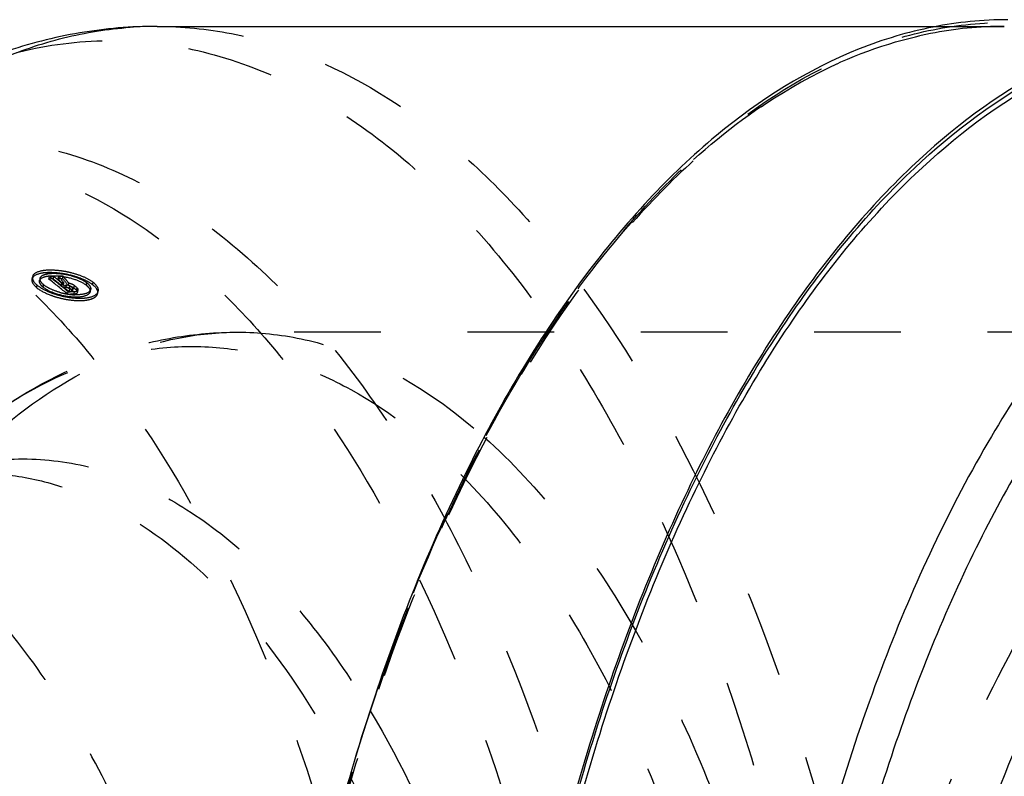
# Model space of a CAD drawing. Header units: millimetres. Extents: x 300 to 703, y 383 to 622.
# Tile 9 of 10: x 531 to 605, y 555 to 612. Entities that reach past the tile are written whole.
import ezdxf

# ---------------------------------------------------------------- set-up
doc = ezdxf.new("R2010")
doc.units = ezdxf.units.MM
doc.header["$LTSCALE"] = 65.185185
doc.linetypes.add('HIDDEN', pattern=[0.2, 0.1, -0.1])
doc.layers.add('KOERPER', color=7, linetype='CONTINUOUS')
doc.layers.add('KONST.EL_MIT_GEO', color=7, linetype='CONTINUOUS')

msp = doc.modelspace()

# ---------------------------------------------------------------- linework, layer by layer
at = {"layer": 'KOERPER', "color": 7, "linetype": 'CONTINUOUS'}
msp.add_line((541.703, 611.75), (600.384, 611.75), dxfattribs=at)
at = {"layer": 'KOERPER', "color": 8, "linetype": 'HIDDEN'}
msp.add_line((600.384, 611.75), (605.405, 611.75), dxfattribs=at)
at = {"layer": 'KOERPER', "color": 7, "linetype": 'CONTINUOUS'}
msp.add_open_spline([(605.665, 612.25), (603.785, 612.25), (599.963, 611.869), (592.264, 609.554), (584.985, 604.94), (578.454, 598.698), (571.811, 590.67), (564.463, 578.285), (557.49, 560.941), (552.314, 541.239), (549.128, 519.913), (548.415, 505.205), (548.415, 497.75)], degree=3, knots=[0, 0, 0, 0, 0.040705, 0.082554, 0.173238, 0.223708, 0.278017, 0.39839, 0.533785, 0.681707, 0.838541, 1, 1, 1, 1], dxfattribs=at)
at = {"layer": 'KOERPER', "color": 8, "linetype": 'HIDDEN'}
for points, knots in [([(509.537, 602.25), (511.252, 602.25), (514.74, 601.902), (521.767, 599.789), (528.41, 595.578), (534.371, 589.881), (540.434, 582.555), (547.14, 571.251), (553.504, 555.422), (558.228, 537.441), (561.135, 517.977), (561.787, 504.554), (561.787, 497.75)], [0, 0, 0, 0, 0.040705, 0.082554, 0.173238, 0.223708, 0.278016, 0.39839, 0.533785, 0.681707, 0.838542, 1, 1, 1, 1]), ([(548.968, 513.398), (548.259, 520.542), (546.496, 530.981), (542.549, 544.084), (539.018, 552.794), (534.905, 560.452), (529.088, 568.609), (523.6, 573.52), (519.607, 575.586)], [0, 0, 0, 0, 0.302997, 0.444519, 0.576976, 0.699111, 0.81024, 1, 1, 1, 1])]:
    msp.add_open_spline(points, degree=3, knots=knots, dxfattribs=at)
at = {"layer": 'KONST.EL_MIT_GEO', "color": 8, "linetype": 'HIDDEN'}
for p, q in [((532.332, 592.925), (532.29, 592.742)), ((532.639, 592.112), (532.682, 592.293)), ((532.902, 592.803), (532.86, 592.621)), ((533.565, 592.74), (533.607, 592.922)), ((533.887, 592.755), (533.565, 592.74)), ((533.929, 592.937), (533.607, 592.922)), ((533.887, 592.755), (533.929, 592.937)), ((534.262, 592.773), (534.303, 592.955)), ((534.59, 592.789), (534.262, 592.773)), ((534.632, 592.971), (534.303, 592.955)), ((534.346, 592.61), (534.467, 592.514)), ((534.467, 592.514), (534.535, 592.46)), ((534.492, 592.279), (534.535, 592.46)), ((534.696, 592.468), (534.535, 592.46)), ((534.59, 592.789), (534.632, 592.971)), ((534.681, 592.911), (534.632, 592.971)), ((534.654, 592.287), (534.696, 592.468)), ((534.779, 592.792), (534.681, 592.911)), ((534.693, 592.118), (534.736, 592.299)), ((534.736, 592.299), (534.898, 592.307)), ((534.736, 592.299), (534.87, 592.191)), ((534.855, 592.126), (534.898, 592.307)), ((535.029, 592.248), (535.072, 592.429)), ((536.369, 592.291), (536.412, 592.472)), ((536.853, 592.318), (536.895, 592.499)), ((534.654, 592.287), (534.492, 592.279)), ((534.693, 592.118), (534.855, 592.126)), ((534.87, 592.191), (534.96, 592.118)), ((534.96, 592.118), (535.004, 592.082)), ((534.968, 591.612), (535.012, 591.791)), ((535.004, 592.082), (535.094, 592.009)), ((535.094, 592.009), (535.138, 591.973)), ((535.095, 591.793), (535.138, 591.973)), ((535.258, 591.801), (535.095, 591.793)), ((535.118, 592.053), (535.161, 592.234)), ((535.301, 591.981), (535.138, 591.973)), ((535.258, 591.801), (535.301, 591.981)), ((535.32, 591.891), (535.363, 592.071)), ((535.345, 591.841), (535.389, 592.021)), ((535.442, 592.07), (535.485, 592.25)), ((535.458, 591.636), (535.502, 591.816)), ((535.643, 592.124), (535.688, 592.087)), ((535.644, 591.907), (535.688, 592.087)), ((535.728, 591.754), (535.772, 591.933)), ((536.658, 591.781), (536.702, 591.96)), ((537.231, 591.65), (537.275, 591.829)), ((636.74, 588.75), (547.765, 588.75))]:
    msp.add_line(p, q, dxfattribs=at)
at = {"layer": 'KONST.EL_MIT_GEO', "color": 7, "linetype": 'CONTINUOUS'}
msp.add_arc((541.705, 583.19), 28.56, 90.00399, 94.09333, dxfattribs=at)
at = {"layer": 'KONST.EL_MIT_GEO', "color": 8, "linetype": 'HIDDEN'}
for centre, radius, start, end in [((533.549, 586.37), 7.05, 80.71758, 82.41523), ((533.543, 586.333), 7.088, 80.22426, 80.71951), ((533.552, 586.382), 7.038, 78.04832, 80.22769), ((533.57, 586.469), 6.949, 75.86331, 78.04603), ((496.698, 545.459), 59.956, 50.33421, 52.05461), ((496.675, 545.571), 60.051, 50.32597, 52.04664), ((497.52, 545.892), 59.319, 51.44423, 52.18719), ((497.613, 546.153), 59.224, 51.66699, 52.17973), ((507.379, 570.661), 34.809, 38.4114, 39.43864), ((507.358, 570.777), 34.898, 38.42943, 39.45626), ((507.679, 570.499), 34.944, 38.49229, 39.63424), ((507.658, 570.616), 35.033, 38.89051, 39.27102), ((507.374, 570.387), 35.397, 38.51258, 38.89051), ((534.722, 590.946), 1.523, 74.49687, 76.72223), ((534.737, 590.998), 1.47, 70.17063, 74.53685), ((534.79, 591.147), 1.311, 67.81507, 70.15039), ((534.845, 591.279), 1.168, 65.29159, 67.82351), ((535.785, 596.764), 5.21, 254.51295, 259.55596), ((496.634, 544.784), 60.738, 50.71153, 51.19941), ((535.761, 596.622), 5.065, 259.53494, 262.12895), ((535.71, 596.247), 4.688, 262.11715, 264.91225), ((496.958, 544.582), 60.907, 50.96202, 51.20571), ((496.934, 544.694), 61.002, 50.95352, 51.19726), ((535.662, 595.696), 4.135, 264.89941, 267.88825), ((497.283, 544.381), 61.077, 51.09062, 51.33407), ((497.287, 544.528), 61.127, 51.13604, 51.32552)]:
    msp.add_arc(centre, radius, start, end, dxfattribs=at)
at = {"layer": 'KONST.EL_MIT_GEO', "color": 7, "linetype": 'CONTINUOUS'}
for points, knots in [([(541.703, 611.75), (539.758, 611.75), (535.841, 611.416), (528.115, 609.43), (522.719, 606.554), (519.418, 604.22)], [0, 0, 0, 0, 0.244743, 0.491487, 1, 1, 1, 1]), ([(520.18, 603.311), (523.082, 605.677), (527.782, 608.682), (534.587, 611.008), (537.986, 611.557), (539.667, 611.677)], [0, 0, 0, 0, 0.522504, 0.764911, 1, 1, 1, 1]), ([(619.118, 611.988), (617.308, 611.743), (613.65, 610.891), (606.363, 607.77), (597.584, 601.122), (588.436, 589.88), (580.523, 575.535), (574.083, 558.55), (569.317, 539.483), (566.391, 518.984), (565.735, 504.887), (565.735, 497.75)], [0, 0, 0, 0, 0.040703, 0.083128, 0.175873, 0.282484, 0.403992, 0.539352, 0.686129, 0.840976, 1, 1, 1, 1]), ([(617.022, 384.144), (615.237, 384.519), (611.644, 385.625), (604.526, 389.206), (596.022, 396.304), (587.197, 407.899), (579.606, 422.454), (573.479, 439.504), (569.004, 458.499), (566.333, 478.811), (565.556, 499.759), (566.699, 520.64), (569.724, 540.752), (574.527, 559.422), (580.949, 576.035), (588.795, 590.057), (597.834, 601.044), (606.483, 607.547), (613.655, 610.614), (617.255, 611.46), (619.038, 611.707)], [0, 0, 0, 0, 0.020536, 0.042075, 0.089365, 0.143644, 0.205221, 0.273465, 0.347123, 0.424529, 0.503769, 0.582813, 0.659646, 0.732388, 0.79944, 0.859647, 0.912533, 0.958625, 0.979736, 1, 1, 1, 1]), ([(566.208, 497.75), (566.208, 504.846), (566.858, 518.86), (569.766, 539.241), (574.498, 558.199), (580.894, 575.091), (588.754, 589.363), (597.842, 600.556), (606.563, 607.187), (613.805, 610.31), (617.441, 611.169), (619.241, 611.418)], [0, 0, 0, 0, 0.158973, 0.313783, 0.460531, 0.59587, 0.717386, 0.824042, 0.916845, 0.959289, 1, 1, 1, 1]), ([(647.988, 605.309), (646.092, 605.903), (642.197, 606.709), (636.214, 606.629), (630.283, 605.243), (624.493, 602.584), (618.91, 598.706), (611.53, 591.708), (603.278, 580.009), (595.438, 562.892), (589.573, 542.869), (585.946, 520.831), (585.132, 505.528), (585.132, 497.75)], [0, 0, 0, 0, 0.042495, 0.084354, 0.127021, 0.171825, 0.219831, 0.271771, 0.388689, 0.523239, 0.672958, 0.833626, 1, 1, 1, 1]), ([(694.399, 497.75), (694.399, 504.679), (693.736, 518.349), (690.776, 538.173), (685.965, 556.491), (679.483, 572.618), (672.65, 584.136), (666.474, 591.602), (660.401, 597.406), (653.634, 601.697), (646.472, 603.85), (641.172, 604.38), (635.871, 603.85), (628.71, 601.697), (621.943, 597.406), (615.87, 591.602), (609.693, 584.136), (602.861, 572.618), (596.379, 556.491), (591.568, 538.173), (588.608, 518.349), (587.944, 504.679), (587.944, 497.75)], [0, 0, 0, 0, 0.080699, 0.159102, 0.233064, 0.300771, 0.36097, 0.388129, 0.413368, 0.458718, 0.479645, 0.5, 0.520355, 0.541283, 0.586632, 0.611871, 0.639031, 0.699229, 0.766937, 0.840898, 0.919301, 1, 1, 1, 1]), ([(631.531, 587.604), (628.854, 586.455), (623.528, 583.092), (616.579, 575.897), (610.369, 566.533), (605.049, 555.252), (600.749, 542.36), (597.588, 528.21), (595.654, 513.199), (595.003, 497.75), (595.654, 482.301), (597.588, 467.29), (600.749, 453.14), (605.049, 440.248), (610.369, 428.967), (616.579, 419.603), (623.528, 412.408), (628.854, 409.045), (631.531, 407.896)], [0, 0, 0, 0, 0.043144, 0.091939, 0.147184, 0.20881, 0.276138, 0.348066, 0.423208, 0.5, 0.576792, 0.651934, 0.723862, 0.791189, 0.852816, 0.908061, 0.956856, 1, 1, 1, 1])]:
    msp.add_open_spline(points, degree=3, knots=knots, dxfattribs=at)
at = {"layer": 'KONST.EL_MIT_GEO', "color": 8, "linetype": 'HIDDEN'}
for points, knots in [([(541.703, 611.75), (543.575, 611.75), (547.38, 611.371), (555.046, 609.065), (562.293, 604.471), (568.796, 598.256), (575.41, 590.263), (582.726, 577.931), (589.669, 560.662), (594.822, 541.045), (597.993, 519.813), (598.703, 505.171), (598.703, 497.75)], [0, 0, 0, 0, 0.040707, 0.082557, 0.173245, 0.223718, 0.278029, 0.398409, 0.533811, 0.68174, 0.838576, 1, 1, 1, 1]), ([(548.515, 497.75), (548.515, 505.192), (549.227, 519.874), (552.407, 541.163), (557.574, 560.831), (564.535, 578.144), (571.87, 590.508), (578.502, 598.522), (585.021, 604.752), (592.286, 609.359), (599.975, 611.67), (605.665, 612.237), (611.355, 611.67), (619.043, 609.359), (626.308, 604.752), (632.828, 598.522), (639.459, 590.508), (646.795, 578.144), (653.755, 560.831), (658.922, 541.163), (662.102, 519.874), (662.815, 505.192), (662.815, 497.75)], [0, 0, 0, 0, 0.08073, 0.159147, 0.233108, 0.300805, 0.360992, 0.388146, 0.413381, 0.458723, 0.479647, 0.5, 0.520353, 0.541277, 0.586619, 0.611854, 0.639008, 0.699195, 0.766892, 0.840853, 0.91927, 1, 1, 1, 1]), ([(605.405, 611.75), (603.547, 611.75), (599.766, 611.373), (592.141, 609.078), (584.927, 604.498), (578.446, 598.3), (571.842, 590.313), (564.532, 577.983), (557.592, 560.71), (552.438, 541.082), (549.266, 519.833), (548.555, 505.179), (548.555, 497.75)], [0, 0, 0, 0, 0.040454, 0.082078, 0.172454, 0.222846, 0.277122, 0.397538, 0.533077, 0.681206, 0.838283, 1, 1, 1, 1]), ([(553.362, 544.247), (554.448, 549.11), (556.932, 558.466), (561.742, 571.635), (567.442, 583.309), (573.926, 593.257), (581.081, 601.284), (588.8, 607.222), (596.961, 610.905), (602.653, 611.75), (605.405, 611.75)], [0, 0, 0, 0, 0.164097, 0.318326, 0.460985, 0.591005, 0.708183, 0.813486, 0.909388, 1, 1, 1, 1]), ([(519.418, 604.22), (521.452, 605.658), (525.643, 608.113), (532.413, 610.352), (539.305, 610.935), (546.174, 609.835), (552.884, 607.096), (559.333, 602.793), (565.444, 597.012), (571.149, 589.842), (576.379, 581.383), (582.826, 568.132), (589.114, 549.101), (593.677, 524.154), (594.703, 506.669), (594.703, 497.75)], [0, 0, 0, 0, 0.047645, 0.092236, 0.135318, 0.17868, 0.224067, 0.272901, 0.326157, 0.384371, 0.447703, 0.516023, 0.665895, 0.829371, 1, 1, 1, 1]), ([(509.61, 597.284), (511.511, 598.629), (515.429, 600.923), (521.758, 603.017), (528.201, 603.562), (534.623, 602.534), (540.895, 599.973), (546.924, 595.95), (552.638, 590.545), (557.971, 583.842), (562.861, 575.935), (568.887, 563.546), (574.765, 545.754), (579.031, 522.434), (579.99, 506.088), (579.99, 497.75)], [0, 0, 0, 0, 0.047645, 0.092237, 0.135319, 0.178682, 0.224069, 0.272904, 0.326161, 0.384375, 0.447709, 0.51603, 0.665903, 0.829376, 1, 1, 1, 1]), ([(523.74, 602.25), (525.456, 602.25), (528.944, 601.902), (535.972, 599.789), (542.615, 595.577), (548.576, 589.88), (554.639, 582.553), (561.345, 571.248), (567.709, 555.418), (572.433, 537.436), (575.339, 517.973), (575.99, 504.552), (575.99, 497.75)], [0, 0, 0, 0, 0.040707, 0.082558, 0.173248, 0.223721, 0.278033, 0.398415, 0.533819, 0.681749, 0.838581, 1, 1, 1, 1]), ([(536.853, 592.318), (536.704, 592.433), (536.336, 592.647), (535.705, 592.901), (534.973, 593.098), (534.22, 593.216), (533.505, 593.244), (532.864, 593.183), (532.344, 592.977), (532.29, 592.742)], [0, 0, 0, 0, 0.116117, 0.260046, 0.418712, 0.581525, 0.730473, 0.851767, 1, 1, 1, 1]), ([(534.479, 593.358), (534.215, 593.394), (533.712, 593.43), (533.001, 593.389), (532.392, 593.186), (532.332, 592.925)], [0, 0, 0, 0, 0.351797, 0.646084, 1, 1, 1, 1]), ([(532.902, 592.803), (532.943, 592.981), (533.332, 593.141), (533.814, 593.189), (534.548, 593.167), (535.297, 593.012), (535.987, 592.741), (536.288, 592.569), (536.412, 592.472)], [0, 0, 0, 0, 0.146247, 0.264783, 0.407797, 0.72476, 0.873931, 1, 1, 1, 1]), ([(536.895, 592.499), (536.681, 592.665), (536.147, 592.943), (535.581, 593.128), (535.267, 593.207)], [0, 0, 0, 0, 0.45589, 1, 1, 1, 1]), ([(532.29, 592.742), (532.279, 592.694), (532.286, 592.437), (532.486, 592.238), (532.639, 592.112)], [0, 0, 0, 0, 0.19967, 1, 1, 1, 1]), ([(532.332, 592.925), (532.321, 592.878), (532.327, 592.62), (532.528, 592.42), (532.682, 592.293)], [0, 0, 0, 0, 0.193974, 1, 1, 1, 1]), ([(532.682, 592.293), (532.84, 592.163), (533.225, 591.929), (533.878, 591.652), (534.614, 591.443), (535.357, 591.321), (536.057, 591.295), (536.702, 591.364), (537.216, 591.587), (537.275, 591.829)], [0, 0, 0, 0, 0.123763, 0.271598, 0.430639, 0.587158, 0.729858, 0.848904, 1, 1, 1, 1]), ([(533.133, 592.131), (533.086, 592.17), (532.948, 592.294), (532.83, 592.494), (532.86, 592.621)], [0, 0, 0, 0, 0.31874, 1, 1, 1, 1]), ([(532.86, 592.621), (532.902, 592.806), (533.314, 592.965), (533.813, 593.009), (534.564, 592.977), (535.444, 592.782), (536.118, 592.487), (536.369, 592.291)], [0, 0, 0, 0, 0.152245, 0.275587, 0.423684, 0.744229, 1, 1, 1, 1]), ([(533.175, 592.312), (533.126, 592.352), (532.989, 592.477), (532.873, 592.677), (532.902, 592.803)], [0, 0, 0, 0, 0.327167, 1, 1, 1, 1]), ([(534.394, 591.743), (534.157, 591.809), (533.732, 591.962), (533.333, 592.183), (533.175, 592.312)], [0, 0, 0, 0, 0.546238, 1, 1, 1, 1]), ([(534.898, 592.307), (534.969, 592.31), (535.063, 592.289), (535.145, 592.247), (535.161, 592.234)], [0, 0, 0, 0, 0.778494, 1, 1, 1, 1]), ([(536.369, 592.291), (536.419, 592.252), (536.566, 592.125), (536.69, 591.913), (536.658, 591.781)], [0, 0, 0, 0, 0.316463, 1, 1, 1, 1]), ([(536.412, 592.472), (536.464, 592.431), (536.611, 592.304), (536.733, 592.092), (536.702, 591.96)], [0, 0, 0, 0, 0.325929, 1, 1, 1, 1]), ([(537.231, 591.65), (537.244, 591.703), (537.239, 591.978), (537.019, 592.189), (536.853, 592.318)], [0, 0, 0, 0, 0.205184, 1, 1, 1, 1]), ([(537.275, 591.829), (537.286, 591.872), (537.293, 592.09), (537.142, 592.277), (537.02, 592.392)], [0, 0, 0, 0, 0.207104, 1, 1, 1, 1]), ([(532.639, 592.112), (532.935, 591.869), (533.495, 591.597), (534.302, 591.332), (535.002, 591.185), (535.714, 591.114), (536.293, 591.136), (536.708, 591.231), (537.01, 591.347), (537.2, 591.52), (537.231, 591.65)], [0, 0, 0, 0, 0.231643, 0.369066, 0.515015, 0.662948, 0.8016, 0.863747, 0.919023, 1, 1, 1, 1]), ([(536.658, 591.781), (536.611, 591.588), (536.193, 591.418), (535.679, 591.372), (534.923, 591.409), (534.044, 591.621), (533.379, 591.931), (533.133, 592.131)], [0, 0, 0, 0, 0.157123, 0.281825, 0.430063, 0.748201, 1, 1, 1, 1]), ([(534.855, 592.126), (534.928, 592.13), (535.021, 592.108), (535.103, 592.065), (535.118, 592.053)], [0, 0, 0, 0, 0.791538, 1, 1, 1, 1]), ([(535.442, 592.07), (535.416, 592.09), (535.289, 592.172), (535.144, 592.221), (535.029, 592.248)], [0, 0, 0, 0, 0.217949, 1, 1, 1, 1]), ([(535.345, 591.841), (535.344, 591.835), (535.324, 591.806), (535.285, 591.802), (535.258, 591.801)], [0, 0, 0, 0, 0.180218, 1, 1, 1, 1]), ([(535.389, 592.021), (535.387, 592.016), (535.382, 592.006), (535.373, 592), (535.367, 591.997)], [0, 0, 0, 0, 0.456883, 1, 1, 1, 1]), ([(535.485, 592.25), (535.48, 592.254), (535.469, 592.262), (535.458, 592.27), (535.453, 592.274)], [0, 0, 0, 0, 0.488533, 1, 1, 1, 1]), ([(535.458, 591.636), (535.493, 591.638), (535.587, 591.647), (535.713, 591.69), (535.728, 591.754)], [0, 0, 0, 0, 0.345192, 1, 1, 1, 1]), ([(535.502, 591.816), (535.537, 591.817), (535.63, 591.827), (535.756, 591.869), (535.772, 591.933)], [0, 0, 0, 0, 0.342059, 1, 1, 1, 1]), ([(536.585, 591.787), (536.466, 591.689), (536.096, 591.571), (535.726, 591.557), (535.509, 591.565)], [0, 0, 0, 0, 0.414902, 1, 1, 1, 1]), ([(535.728, 591.754), (535.731, 591.766), (535.73, 591.828), (535.682, 591.877), (535.644, 591.907)], [0, 0, 0, 0, 0.205886, 1, 1, 1, 1]), ([(535.772, 591.933), (535.775, 591.945), (535.775, 592.007), (535.726, 592.057), (535.688, 592.087)], [0, 0, 0, 0, 0.196977, 1, 1, 1, 1]), ([(536.702, 591.96), (536.69, 591.91), (536.651, 591.847), (536.6, 591.799), (536.585, 591.787)], [0, 0, 0, 0, 0.726588, 1, 1, 1, 1]), ([(502.265, 497.75), (502.265, 503.674), (502.833, 515.362), (505.364, 532.312), (509.478, 547.969), (515.019, 561.758), (521.807, 573.186), (529.628, 581.858), (537.114, 586.607), (543.234, 588.447), (546.272, 588.75), (547.765, 588.75)], [0, 0, 0, 0, 0.161468, 0.318335, 0.466288, 0.601711, 0.722109, 0.826727, 0.91743, 0.959287, 1, 1, 1, 1]), ([(529.313, 582.535), (532.036, 584.46), (536.498, 586.833), (542.894, 588.474), (546.147, 588.75), (547.765, 588.75)], [0, 0, 0, 0, 0.5067, 0.754079, 1, 1, 1, 1]), ([(547.765, 588.75), (549.362, 588.75), (552.616, 588.403), (559.168, 586.292), (563.609, 583.258), (566.298, 580.859)], [0, 0, 0, 0, 0.233171, 0.473785, 1, 1, 1, 1]), ([(591.24, 497.75), (591.24, 503.675), (591.807, 515.364), (594.339, 532.313), (598.452, 547.971), (603.994, 561.759), (610.781, 573.186), (618.603, 581.858), (626.088, 586.607), (632.209, 588.447), (635.246, 588.75), (636.74, 588.75)], [0, 0, 0, 0, 0.161488, 0.318351, 0.4663, 0.60172, 0.722115, 0.82673, 0.91743, 0.959291, 1, 1, 1, 1]), ([(529.313, 582.535), (531.993, 584.43), (536.404, 586.681), (542.687, 587.777), (547.329, 587.632), (551.928, 586.534), (558.124, 583.745), (562.249, 580.396), (564.758, 577.832)], [0, 0, 0, 0, 0.250459, 0.367801, 0.483906, 0.602318, 0.726293, 1, 1, 1, 1]), ([(566.298, 580.859), (568.4, 578.985), (572.442, 574.578), (577.665, 566.755), (582.274, 557.538), (587.628, 543.219), (592.088, 523.146), (593.265, 506.383), (593.265, 497.75)], [0, 0, 0, 0, 0.094389, 0.199196, 0.314325, 0.438955, 0.710709, 1, 1, 1, 1]), ([(518.038, 574.562), (519.623, 575.683), (522.902, 577.574), (528.229, 579.175), (533.646, 579.356), (539.01, 578.106), (544.198, 575.481), (549.129, 571.562), (553.739, 566.431), (556.433, 562.446), (557.723, 560.292)], [0, 0, 0, 0, 0.120765, 0.23344, 0.342756, 0.4541, 0.572456, 0.701585, 0.843778, 1, 1, 1, 1]), ([(528.153, 578.15), (529.45, 578.15), (532.086, 577.892), (537.398, 576.323), (543.905, 572.274), (550.734, 564.861), (554.457, 558.743), (556.196, 555.356)], [0, 0, 0, 0, 0.102706, 0.208201, 0.436292, 0.698601, 1, 1, 1, 1]), ([(564.758, 577.832), (566.685, 575.863), (570.374, 571.361), (575.139, 563.581), (579.328, 554.585), (584.168, 540.828), (588.2, 521.762), (589.265, 505.898), (589.265, 497.75)], [0, 0, 0, 0, 0.09667, 0.203213, 0.319326, 0.444137, 0.714166, 1, 1, 1, 1]), ([(557.723, 560.292), (560.16, 556.223), (564.437, 547.077), (568.937, 531.96), (571.727, 515.261), (572.353, 503.653), (572.353, 497.75)], [0, 0, 0, 0, 0.219225, 0.463939, 0.727133, 1, 1, 1, 1]), ([(556.196, 555.356), (558.222, 551.41), (561.774, 542.774), (565.524, 528.773), (567.835, 513.569), (568.353, 503.073), (568.353, 497.75)], [0, 0, 0, 0, 0.22422, 0.469937, 0.730985, 1, 1, 1, 1])]:
    msp.add_open_spline(points, degree=3, knots=knots, dxfattribs=at)
for points in [[(533.131, 592.133), (533.145, 592.193), (533.161, 592.252), (533.175, 592.312)], [(535.453, 592.274), (535.415, 592.3), (535.374, 592.321), (535.333, 592.341)], [(537.02, 592.392), (536.98, 592.43), (536.938, 592.465), (536.895, 592.499)], [(534.968, 591.612), (535.132, 591.62), (535.295, 591.628), (535.458, 591.636)], [(535.012, 591.791), (535.176, 591.799), (535.339, 591.807), (535.502, 591.816)], [(535.367, 591.997), (535.348, 591.985), (535.324, 591.982), (535.301, 591.981)], [(535.32, 591.891), (535.334, 591.879), (535.35, 591.859), (535.345, 591.841)], [(535.363, 592.071), (535.377, 592.059), (535.393, 592.039), (535.389, 592.021)]]:
    msp.add_open_spline(points, degree=3, dxfattribs=at)

doc.saveas('drawing.dxf')
